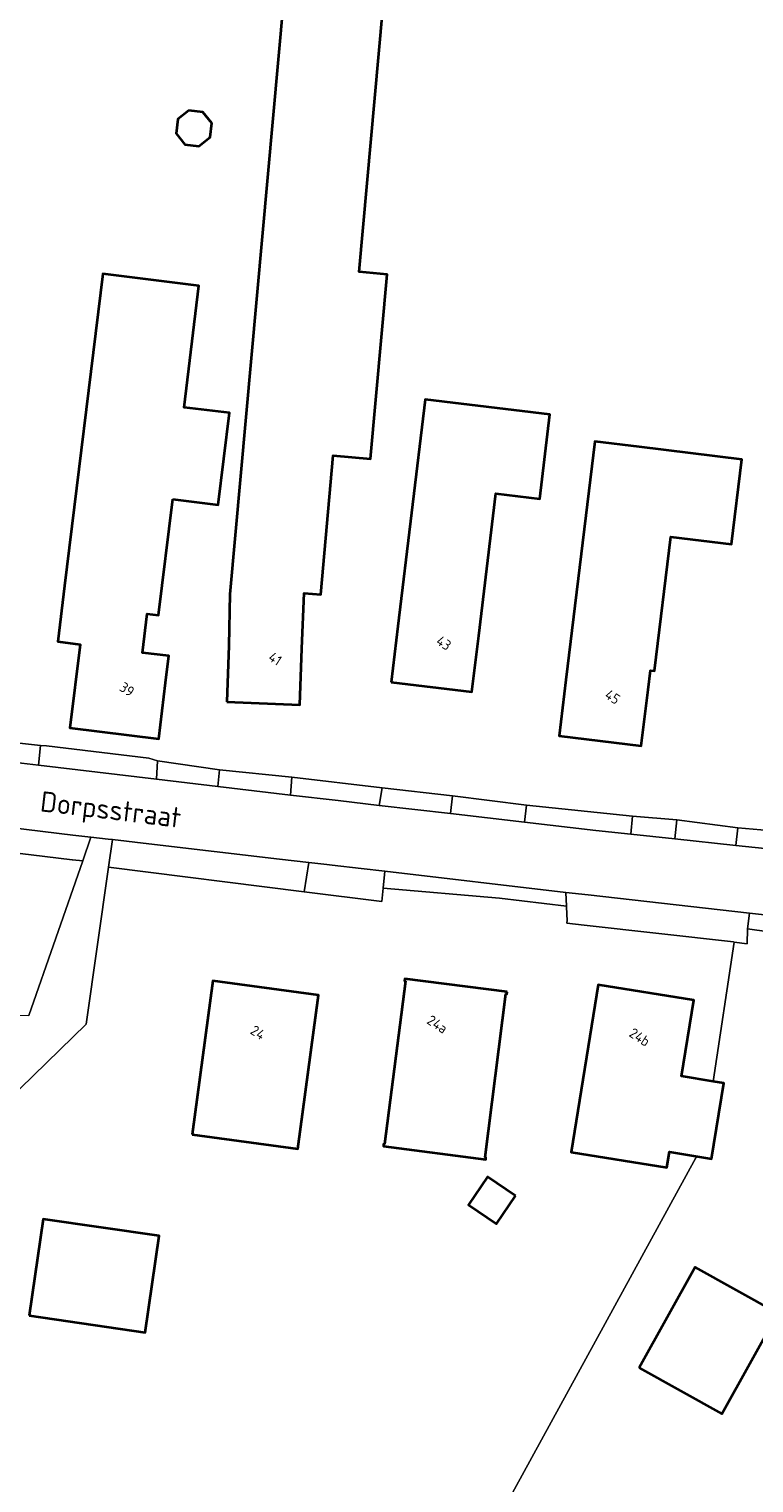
# Model space of a CAD drawing. Extents: x 184422 to 188298, y 343471 to 350189.
# Tile 247 of 256: x 186693 to 186757, y 346777 to 346906. Entities that reach past the tile are written whole.
import ezdxf
from ezdxf.enums import TextEntityAlignment as Align

# ---------------------------------------------------------------- set-up
doc = ezdxf.new("R2010")
doc.units = 0
for name, color, linetype, lineweight in [('B-WA-OG-TERREIN_CULTUURSCHEIDING-GV', 252, 'Continuous', 18), ('B-WA-OG-TERREIN_ERF-GV', 252, 'Continuous', 18), ('B-WA-OG-TOPOGRAFIE-T18', 252, 'Continuous', 18), ('B-WA-OG-WEG-GV', 252, 'Continuous', 18), ('B-WA-VH-VERHARDING_ASFALT-GV', 252, 'Continuous', 18), ('B-WA-VH-VERHARDING_HALFVERHARDING_GRIND-GV', 252, 'Continuous', 18), ('B-WA-VH-VERHARDING_OPEN-GV', 252, 'Continuous', 18), ('B-WA-VH-VERHARDING_STRAATBAKSTEEN-GV', 252, 'Continuous', 18), ('B-WE-OG-BEBOUWING-GV', 250, 'Continuous', 35), ('B-WE-OG-BEBOUWING-T18', 10, 'Continuous', 18)]:
    doc.layers.add(name, color=color, linetype=linetype, lineweight=lineweight)
doc.styles.add('NLCS-ISO-M1000-T18', font='NLCS-ISO.ttf', dxfattribs={"height": 1.8})
doc.styles.add('NLCS-ISO-M500-T18', font='NLCS-ISO.ttf', dxfattribs={"height": 0.9})

msp = doc.modelspace()

# ---------------------------------------------------------------- linework, layer by layer
at = {"layer": 'B-WA-OG-TERREIN_CULTUURSCHEIDING-GV', "flags": 128}
for points in [[(186696.456, 346832.241), (186668.266, 346835.655), (186668.112, 346835.132), (186670.952, 346834.826), (186666.61, 346825.645), (186663.993, 346821.187), (186662.614, 346818.841), (186663.297, 346818.831), (186692.616, 346818.413), (186697.4, 346832.14), (186696.494, 346832.237)], [(186696.456, 346832.241), (186668.266, 346835.655), (186668.112, 346835.132), (186670.952, 346834.826), (186666.61, 346825.645), (186663.993, 346821.187), (186662.614, 346818.841), (186663.297, 346818.831), (186692.616, 346818.413), (186697.4, 346832.14), (186696.494, 346832.237)], [(186696.456, 346832.241), (186668.266, 346835.655), (186668.112, 346835.132), (186670.952, 346834.826), (186666.61, 346825.645), (186663.993, 346821.187), (186662.614, 346818.841), (186663.297, 346818.831), (186692.616, 346818.413), (186697.4, 346832.14), (186696.494, 346832.237)], [(186756.432, 346826.109), (186756.599, 346827.511), (186742.265, 346829.117), (186740.303, 346829.346), (186740.355, 346828.127), (186740.387, 346827.383), (186740.408, 346826.896), (186740.371, 346826.614), (186741.93, 346826.423), (186755.178, 346824.954), (186755.255, 346824.943), (186756.401, 346824.773)], [(186756.432, 346826.109), (186756.599, 346827.511), (186742.265, 346829.117), (186740.303, 346829.346), (186740.355, 346828.127), (186740.387, 346827.383), (186740.408, 346826.896), (186740.371, 346826.614), (186741.93, 346826.423), (186755.178, 346824.954), (186755.255, 346824.943), (186756.401, 346824.773)], [(186756.432, 346826.109), (186756.599, 346827.511), (186742.265, 346829.117), (186740.303, 346829.346), (186740.355, 346828.127), (186740.387, 346827.383), (186740.408, 346826.896), (186740.371, 346826.614), (186741.93, 346826.423), (186755.178, 346824.954), (186755.255, 346824.943), (186756.401, 346824.773)]]:
    msp.add_lwpolyline(points, close=True, dxfattribs=at)
at = {"layer": 'B-WA-OG-TERREIN_ERF-GV', "flags": 128}
for points in [[(186710.386, 346851.241), (186710.475, 346855.809), (186715.229, 346908.482), (186724.044, 346907.686), (186721.943, 346884.41), (186724.441, 346884.185), (186722.963, 346867.809), (186719.646, 346868.109), (186718.533, 346855.779), (186717.055, 346855.911), (186716.867, 346850.992), (186716.675, 346845.996), (186710.194, 346846.245)], [(186710.386, 346851.241), (186710.475, 346855.809), (186715.229, 346908.482), (186724.044, 346907.686), (186721.943, 346884.41), (186724.441, 346884.185), (186722.963, 346867.809), (186719.646, 346868.109), (186718.533, 346855.779), (186717.055, 346855.911), (186716.867, 346850.992), (186716.675, 346845.996), (186710.194, 346846.245)], [(186710.386, 346851.241), (186710.475, 346855.809), (186715.229, 346908.482), (186724.044, 346907.686), (186721.943, 346884.41), (186724.441, 346884.185), (186722.963, 346867.809), (186719.646, 346868.109), (186718.533, 346855.779), (186717.055, 346855.911), (186716.867, 346850.992), (186716.675, 346845.996), (186710.194, 346846.245)], [(186704.133, 346853.932), (186703.128, 346854.056), (186702.704, 346850.616), (186705.052, 346850.327), (186704.76, 346847.949), (186704.15, 346842.986), (186696.259, 346843.956), (186697.168, 346851.35), (186695.183, 346851.594), (186695.794, 346856.557), (186699.2, 346884.224), (186707.724, 346883.174), (186706.395, 346872.382), (186710.42, 346871.886), (186709.416, 346863.734), (186705.401, 346864.228)], [(186704.133, 346853.932), (186703.128, 346854.056), (186702.704, 346850.616), (186705.052, 346850.327), (186704.76, 346847.949), (186704.15, 346842.986), (186696.259, 346843.956), (186697.168, 346851.35), (186695.183, 346851.594), (186695.794, 346856.557), (186699.2, 346884.224), (186707.724, 346883.174), (186706.395, 346872.382), (186710.42, 346871.886), (186709.416, 346863.734), (186705.401, 346864.228)], [(186704.133, 346853.932), (186703.128, 346854.056), (186702.704, 346850.616), (186705.052, 346850.327), (186704.76, 346847.949), (186704.15, 346842.986), (186696.259, 346843.956), (186697.168, 346851.35), (186695.183, 346851.594), (186695.794, 346856.557), (186699.2, 346884.224), (186707.724, 346883.174), (186706.395, 346872.382), (186710.42, 346871.886), (186709.416, 346863.734), (186705.401, 346864.228)], [(186725.373, 346852.975), (186727.8, 346873.086), (186738.88, 346871.748), (186737.977, 346864.268), (186734.08, 346864.738), (186732.556, 346852.108), (186731.957, 346847.144), (186724.774, 346848.011)], [(186725.373, 346852.975), (186727.8, 346873.086), (186738.88, 346871.748), (186737.977, 346864.268), (186734.08, 346864.738), (186732.556, 346852.108), (186731.957, 346847.144), (186724.774, 346848.011)], [(186725.373, 346852.975), (186727.8, 346873.086), (186738.88, 346871.748), (186737.977, 346864.268), (186734.08, 346864.738), (186732.556, 346852.108), (186731.957, 346847.144), (186724.774, 346848.011)], [(186747.593, 346847.32), (186746.993, 346842.356), (186739.706, 346843.237), (186740.306, 346848.201), (186742.861, 346869.344), (186746.795, 346868.869), (186755.92, 346867.766), (186755.01, 346860.239), (186749.614, 346860.891), (186748.177, 346849.002), (186747.802, 346849.048)], [(186747.593, 346847.32), (186746.993, 346842.356), (186739.706, 346843.237), (186740.306, 346848.201), (186742.861, 346869.344), (186746.795, 346868.869), (186755.92, 346867.766), (186755.01, 346860.239), (186749.614, 346860.891), (186748.177, 346849.002), (186747.802, 346849.048)], [(186747.593, 346847.32), (186746.993, 346842.356), (186739.706, 346843.237), (186740.306, 346848.201), (186742.861, 346869.344), (186746.795, 346868.869), (186755.92, 346867.766), (186755.01, 346860.239), (186749.614, 346860.891), (186748.177, 346849.002), (186747.802, 346849.048)], [(186718.334, 346820.225), (186716.5, 346806.598), (186707.109, 346807.863), (186708.943, 346821.49)], [(186718.334, 346820.225), (186716.5, 346806.598), (186707.109, 346807.863), (186708.943, 346821.49)], [(186718.334, 346820.225), (186716.5, 346806.598), (186707.109, 346807.863), (186708.943, 346821.49)], [(186735.095, 346820.515), (186735.07, 346820.326), (186734.981, 346820.338), (186733.131, 346805.846), (186733.195, 346805.824), (186733.181, 346805.647), (186724.092, 346806.815), (186724.099, 346807.005), (186724.189, 346807.002), (186726.054, 346821.48), (186725.965, 346821.492), (186725.989, 346821.68)], [(186735.095, 346820.515), (186735.07, 346820.326), (186734.981, 346820.338), (186733.131, 346805.846), (186733.195, 346805.824), (186733.181, 346805.647), (186724.092, 346806.815), (186724.099, 346807.005), (186724.189, 346807.002), (186726.054, 346821.48), (186725.965, 346821.492), (186725.989, 346821.68)], [(186735.095, 346820.515), (186735.07, 346820.326), (186734.981, 346820.338), (186733.131, 346805.846), (186733.195, 346805.824), (186733.181, 346805.647), (186724.092, 346806.815), (186724.099, 346807.005), (186724.189, 346807.002), (186726.054, 346821.48), (186725.965, 346821.492), (186725.989, 346821.68)], [(186735.821, 346802.431), (186734.136, 346799.949), (186731.662, 346801.629), (186733.347, 346804.111)], [(186735.821, 346802.431), (186734.136, 346799.949), (186731.662, 346801.629), (186733.347, 346804.111)], [(186735.821, 346802.431), (186734.136, 346799.949), (186731.662, 346801.629), (186733.347, 346804.111)], [(186692.655, 346791.794), (186693.894, 346800.356), (186704.176, 346798.868), (186702.936, 346790.306)], [(186692.655, 346791.794), (186693.894, 346800.356), (186704.176, 346798.868), (186702.936, 346790.306)], [(186692.655, 346791.794), (186693.894, 346800.356), (186704.176, 346798.868), (186702.936, 346790.306)], [(186751.785, 346796.101), (186759.13, 346792.013), (186754.149, 346783.064), (186746.804, 346787.152)], [(186751.785, 346796.101), (186759.13, 346792.013), (186754.149, 346783.064), (186746.804, 346787.152)], [(186751.785, 346796.101), (186759.13, 346792.013), (186754.149, 346783.064), (186746.804, 346787.152)]]:
    msp.add_lwpolyline(points, close=True, dxfattribs=at)
for points in [[(186689.13, 346842.88), (186693.662, 346842.372), (186694.188, 346842.353), (186703.276, 346841.267), (186704.053, 346841.027), (186709.551, 346840.222), (186715.969, 346839.563), (186723.976, 346838.628), (186730.22, 346837.924), (186736.802, 346837.073), (186746.201, 346836.124), (186750.145, 346835.77), (186755.567, 346835.061), (186758.965, 346834.788), (186764.869, 346834.038), (186770.984, 346833.472), (186777.56, 346832.895), (186784.097, 346832.456), (186790.055, 346832.007), (186796.034, 346831.14), (186802.019, 346830.726), (186808.852, 346829.967), (186812.292, 346829.737), (186816.441, 346829.467)], [(186689.13, 346842.88), (186693.662, 346842.372), (186694.188, 346842.353), (186703.276, 346841.267), (186704.053, 346841.027), (186709.551, 346840.222), (186715.969, 346839.563), (186723.976, 346838.628), (186730.22, 346837.924), (186736.802, 346837.073), (186746.201, 346836.124), (186750.145, 346835.77), (186755.567, 346835.061), (186758.965, 346834.788), (186764.869, 346834.038), (186770.984, 346833.472), (186777.56, 346832.895), (186784.097, 346832.456), (186790.055, 346832.007), (186796.034, 346831.14), (186802.019, 346830.726), (186808.852, 346829.967), (186812.292, 346829.737), (186816.441, 346829.467)], [(186689.13, 346842.88), (186693.662, 346842.372), (186694.188, 346842.353), (186703.276, 346841.267), (186704.053, 346841.027), (186709.551, 346840.222), (186715.969, 346839.563), (186723.976, 346838.628), (186730.22, 346837.924), (186736.802, 346837.073), (186746.201, 346836.124), (186750.145, 346835.77), (186755.567, 346835.061), (186758.965, 346834.788), (186764.869, 346834.038), (186770.984, 346833.472), (186777.56, 346832.895), (186784.097, 346832.456), (186790.055, 346832.007), (186796.034, 346831.14), (186802.019, 346830.726), (186808.852, 346829.967), (186812.292, 346829.737), (186816.441, 346829.467)], [(186730.07, 346766.07), (186751.849, 346805.779), (186751.974, 346805.918), (186749.489, 346806.317), (186749.269, 346804.944), (186740.778, 346806.305), (186743.16, 346821.145), (186751.648, 346819.785), (186750.565, 346813.031), (186753.384, 346812.579), (186755.255, 346824.943), (186755.178, 346824.954), (186741.93, 346826.423), (186740.371, 346826.614), (186740.408, 346826.896), (186740.387, 346827.383), (186740.355, 346828.127), (186734.407, 346828.829), (186724.085, 346829.717), (186723.972, 346828.534), (186717.053, 346829.399), (186699.683, 346831.571), (186697.698, 346817.655), (186677.761, 346798.264)], [(186730.07, 346766.07), (186751.849, 346805.779), (186751.974, 346805.918), (186749.489, 346806.317), (186749.269, 346804.944), (186740.778, 346806.305), (186743.16, 346821.145), (186751.648, 346819.785), (186750.565, 346813.031), (186753.384, 346812.579), (186755.255, 346824.943), (186755.178, 346824.954), (186741.93, 346826.423), (186740.371, 346826.614), (186740.408, 346826.896), (186740.387, 346827.383), (186740.355, 346828.127), (186734.407, 346828.829), (186724.085, 346829.717), (186723.972, 346828.534), (186717.053, 346829.399), (186699.683, 346831.571), (186697.698, 346817.655), (186677.761, 346798.264)], [(186730.07, 346766.07), (186751.849, 346805.779), (186751.974, 346805.918), (186749.489, 346806.317), (186749.269, 346804.944), (186740.778, 346806.305), (186743.16, 346821.145), (186751.648, 346819.785), (186750.565, 346813.031), (186753.384, 346812.579), (186755.255, 346824.943), (186755.178, 346824.954), (186741.93, 346826.423), (186740.371, 346826.614), (186740.408, 346826.896), (186740.387, 346827.383), (186740.355, 346828.127), (186734.407, 346828.829), (186724.085, 346829.717), (186723.972, 346828.534), (186717.053, 346829.399), (186699.683, 346831.571), (186697.698, 346817.655), (186677.761, 346798.264)], [(186778.941, 346822.847), (186774.405, 346823.949), (186766.893, 346824.807), (186765.287, 346824.991), (186760.428, 346825.546), (186756.432, 346826.109), (186756.401, 346824.773), (186755.255, 346824.943), (186753.384, 346812.579), (186754.318, 346812.43), (186753.241, 346805.715), (186751.974, 346805.918), (186751.849, 346805.779), (186730.07, 346766.07), (186740.905, 346759.802), (186723.891, 346728.907), (186740.816, 346716.191), (186755.247, 346704.611), (186767.398, 346694.574), (186844.641, 346782.662), (186868.167, 346810.322)], [(186778.941, 346822.847), (186774.405, 346823.949), (186766.893, 346824.807), (186765.287, 346824.991), (186760.428, 346825.546), (186756.432, 346826.109), (186756.401, 346824.773), (186755.255, 346824.943), (186753.384, 346812.579), (186754.318, 346812.43), (186753.241, 346805.715), (186751.974, 346805.918), (186751.849, 346805.779), (186730.07, 346766.07), (186740.905, 346759.802), (186723.891, 346728.907), (186740.816, 346716.191), (186755.247, 346704.611), (186767.398, 346694.574), (186844.641, 346782.662), (186868.167, 346810.322)], [(186778.941, 346822.847), (186774.405, 346823.949), (186766.893, 346824.807), (186765.287, 346824.991), (186760.428, 346825.546), (186756.432, 346826.109), (186756.401, 346824.773), (186755.255, 346824.943), (186753.384, 346812.579), (186754.318, 346812.43), (186753.241, 346805.715), (186751.974, 346805.918), (186751.849, 346805.779), (186730.07, 346766.07), (186740.905, 346759.802), (186723.891, 346728.907), (186740.816, 346716.191), (186755.247, 346704.611), (186767.398, 346694.574), (186844.641, 346782.662), (186868.167, 346810.322)]]:
    msp.add_lwpolyline(points, dxfattribs=at)
at = {"layer": 'B-WA-OG-WEG-GV', "flags": 128}
msp.add_lwpolyline([(186645.637, 346840.744), (186631.89, 346842.914), (186617.628, 346843.201), (186662.984, 346836.295), (186668.266, 346835.655), (186696.456, 346832.241), (186696.494, 346832.237), (186697.4, 346832.14), (186698.134, 346834.246), (186696.522, 346834.432), (186673.513, 346837.237), (186654.552, 346839.643), (186654.55, 346839.371), (186650.459, 346839.04), (186649.621, 346839.132), (186645.563, 346840.603)], close=True, dxfattribs=at)
msp.add_lwpolyline([(186645.637, 346840.744), (186631.89, 346842.914), (186617.628, 346843.201), (186662.984, 346836.295), (186668.266, 346835.655), (186696.456, 346832.241), (186696.494, 346832.237), (186697.4, 346832.14), (186698.134, 346834.246), (186696.522, 346834.432), (186673.513, 346837.237), (186654.552, 346839.643), (186654.55, 346839.371), (186650.459, 346839.04), (186649.621, 346839.132), (186645.563, 346840.603)], close=True, dxfattribs=at)
msp.add_lwpolyline([(186645.637, 346840.744), (186631.89, 346842.914), (186617.628, 346843.201), (186662.984, 346836.295), (186668.266, 346835.655), (186696.456, 346832.241), (186696.494, 346832.237), (186697.4, 346832.14), (186698.134, 346834.246), (186696.522, 346834.432), (186673.513, 346837.237), (186654.552, 346839.643), (186654.55, 346839.371), (186650.459, 346839.04), (186649.621, 346839.132), (186645.563, 346840.603)], close=True, dxfattribs=at)
at = {"layer": 'B-WA-VH-VERHARDING_ASFALT-GV', "flags": 128}
for points in [[(186758.83, 346833.145), (186755.39, 346833.512), (186749.97, 346834.091), (186746.07, 346834.508), (186742.972, 346834.839), (186736.626, 346835.573), (186730.05, 346836.333), (186723.714, 346837.066), (186720.087, 346837.486), (186715.858, 346837.985), (186709.405, 346838.746), (186703.94, 346839.391), (186693.479, 346840.626), (186688.927, 346841.163)], [(186758.83, 346833.145), (186755.39, 346833.512), (186749.97, 346834.091), (186746.07, 346834.508), (186742.972, 346834.839), (186736.626, 346835.573), (186730.05, 346836.333), (186723.714, 346837.066), (186720.087, 346837.486), (186715.858, 346837.985), (186709.405, 346838.746), (186703.94, 346839.391), (186693.479, 346840.626), (186688.927, 346841.163)], [(186758.83, 346833.145), (186755.39, 346833.512), (186749.97, 346834.091), (186746.07, 346834.508), (186742.972, 346834.839), (186736.626, 346835.573), (186730.05, 346836.333), (186723.714, 346837.066), (186720.087, 346837.486), (186715.858, 346837.985), (186709.405, 346838.746), (186703.94, 346839.391), (186693.479, 346840.626), (186688.927, 346841.163)], [(186673.513, 346837.237), (186696.522, 346834.432), (186698.134, 346834.246), (186699.67, 346834.068), (186700.033, 346834.026), (186703.262, 346833.653), (186714.886, 346832.308), (186717.473, 346832.009), (186719.069, 346831.824), (186719.548, 346831.769), (186722.119, 346831.469), (186724.228, 346831.223), (186740.303, 346829.346), (186742.265, 346829.117), (186756.599, 346827.511), (186760.569, 346827.066)], [(186673.513, 346837.237), (186696.522, 346834.432), (186698.134, 346834.246), (186699.67, 346834.068), (186700.033, 346834.026), (186703.262, 346833.653), (186714.886, 346832.308), (186717.473, 346832.009), (186719.069, 346831.824), (186719.548, 346831.769), (186722.119, 346831.469), (186724.228, 346831.223), (186740.303, 346829.346), (186742.265, 346829.117), (186756.599, 346827.511), (186760.569, 346827.066)], [(186673.513, 346837.237), (186696.522, 346834.432), (186698.134, 346834.246), (186699.67, 346834.068), (186700.033, 346834.026), (186703.262, 346833.653), (186714.886, 346832.308), (186717.473, 346832.009), (186719.069, 346831.824), (186719.548, 346831.769), (186722.119, 346831.469), (186724.228, 346831.223), (186740.303, 346829.346), (186742.265, 346829.117), (186756.599, 346827.511), (186760.569, 346827.066)]]:
    msp.add_lwpolyline(points, dxfattribs=at)
at = {"layer": 'B-WA-VH-VERHARDING_HALFVERHARDING_GRIND-GV', "flags": 128}
for points in [[(186704.053, 346841.027), (186703.276, 346841.267), (186694.188, 346842.353), (186693.662, 346842.372), (186693.479, 346840.626), (186703.94, 346839.391)], [(186704.053, 346841.027), (186703.276, 346841.267), (186694.188, 346842.353), (186693.662, 346842.372), (186693.479, 346840.626), (186703.94, 346839.391)], [(186704.053, 346841.027), (186703.276, 346841.267), (186694.188, 346842.353), (186693.662, 346842.372), (186693.479, 346840.626), (186703.94, 346839.391)], [(186709.405, 346838.746), (186715.858, 346837.985), (186715.969, 346839.563), (186709.551, 346840.222)], [(186709.405, 346838.746), (186715.858, 346837.985), (186715.969, 346839.563), (186709.551, 346840.222)], [(186709.405, 346838.746), (186715.858, 346837.985), (186715.969, 346839.563), (186709.551, 346840.222)], [(186723.714, 346837.066), (186730.05, 346836.333), (186730.22, 346837.924), (186723.976, 346838.628)], [(186723.714, 346837.066), (186730.05, 346836.333), (186730.22, 346837.924), (186723.976, 346838.628)], [(186723.714, 346837.066), (186730.05, 346836.333), (186730.22, 346837.924), (186723.976, 346838.628)], [(186736.626, 346835.573), (186742.972, 346834.839), (186746.07, 346834.508), (186746.201, 346836.124), (186736.802, 346837.073)], [(186736.626, 346835.573), (186742.972, 346834.839), (186746.07, 346834.508), (186746.201, 346836.124), (186736.802, 346837.073)], [(186736.626, 346835.573), (186742.972, 346834.839), (186746.07, 346834.508), (186746.201, 346836.124), (186736.802, 346837.073)], [(186749.97, 346834.091), (186755.39, 346833.512), (186755.567, 346835.061), (186750.145, 346835.77)], [(186749.97, 346834.091), (186755.39, 346833.512), (186755.567, 346835.061), (186750.145, 346835.77)], [(186749.97, 346834.091), (186755.39, 346833.512), (186755.567, 346835.061), (186750.145, 346835.77)], [(186700.033, 346834.026), (186699.683, 346831.571), (186717.053, 346829.399), (186717.473, 346832.009), (186714.886, 346832.308), (186703.262, 346833.653)], [(186700.033, 346834.026), (186699.683, 346831.571), (186717.053, 346829.399), (186717.473, 346832.009), (186714.886, 346832.308), (186703.262, 346833.653)], [(186700.033, 346834.026), (186699.683, 346831.571), (186717.053, 346829.399), (186717.473, 346832.009), (186714.886, 346832.308), (186703.262, 346833.653)], [(186740.303, 346829.346), (186724.228, 346831.223), (186724.085, 346829.717), (186734.407, 346828.829), (186740.355, 346828.127)], [(186740.303, 346829.346), (186724.228, 346831.223), (186724.085, 346829.717), (186734.407, 346828.829), (186740.355, 346828.127)], [(186740.303, 346829.346), (186724.228, 346831.223), (186724.085, 346829.717), (186734.407, 346828.829), (186740.355, 346828.127)]]:
    msp.add_lwpolyline(points, close=True, dxfattribs=at)
msp.add_lwpolyline([(186677.761, 346798.264), (186697.698, 346817.655), (186699.683, 346831.571), (186700.033, 346834.026), (186699.67, 346834.068), (186698.134, 346834.246), (186697.4, 346832.14), (186692.616, 346818.413)], dxfattribs=at)
msp.add_lwpolyline([(186677.761, 346798.264), (186697.698, 346817.655), (186699.683, 346831.571), (186700.033, 346834.026), (186699.67, 346834.068), (186698.134, 346834.246), (186697.4, 346832.14), (186692.616, 346818.413)], dxfattribs=at)
msp.add_lwpolyline([(186677.761, 346798.264), (186697.698, 346817.655), (186699.683, 346831.571), (186700.033, 346834.026), (186699.67, 346834.068), (186698.134, 346834.246), (186697.4, 346832.14), (186692.616, 346818.413)], dxfattribs=at)
at = {"layer": 'B-WA-VH-VERHARDING_OPEN-GV', "flags": 128}
for points in [[(186693.479, 346840.626), (186693.662, 346842.372), (186689.13, 346842.88), (186688.927, 346841.163)], [(186693.479, 346840.626), (186693.662, 346842.372), (186689.13, 346842.88), (186688.927, 346841.163)], [(186693.479, 346840.626), (186693.662, 346842.372), (186689.13, 346842.88), (186688.927, 346841.163)], [(186720.087, 346837.486), (186723.714, 346837.066), (186723.976, 346838.628), (186715.969, 346839.563), (186715.858, 346837.985)], [(186720.087, 346837.486), (186723.714, 346837.066), (186723.976, 346838.628), (186715.969, 346839.563), (186715.858, 346837.985)], [(186720.087, 346837.486), (186723.714, 346837.066), (186723.976, 346838.628), (186715.969, 346839.563), (186715.858, 346837.985)], [(186730.05, 346836.333), (186736.626, 346835.573), (186736.802, 346837.073), (186730.22, 346837.924)], [(186730.05, 346836.333), (186736.626, 346835.573), (186736.802, 346837.073), (186730.22, 346837.924)], [(186730.05, 346836.333), (186736.626, 346835.573), (186736.802, 346837.073), (186730.22, 346837.924)], [(186746.07, 346834.508), (186749.97, 346834.091), (186750.145, 346835.77), (186746.201, 346836.124)], [(186746.07, 346834.508), (186749.97, 346834.091), (186750.145, 346835.77), (186746.201, 346836.124)], [(186746.07, 346834.508), (186749.97, 346834.091), (186750.145, 346835.77), (186746.201, 346836.124)], [(186755.39, 346833.512), (186758.83, 346833.145), (186758.965, 346834.788), (186755.567, 346835.061)], [(186755.39, 346833.512), (186758.83, 346833.145), (186758.965, 346834.788), (186755.567, 346835.061)], [(186755.39, 346833.512), (186758.83, 346833.145), (186758.965, 346834.788), (186755.567, 346835.061)], [(186724.228, 346831.223), (186722.119, 346831.469), (186719.548, 346831.769), (186719.069, 346831.824), (186717.473, 346832.009), (186717.053, 346829.399), (186723.972, 346828.534), (186724.085, 346829.717)], [(186724.228, 346831.223), (186722.119, 346831.469), (186719.548, 346831.769), (186719.069, 346831.824), (186717.473, 346832.009), (186717.053, 346829.399), (186723.972, 346828.534), (186724.085, 346829.717)], [(186724.228, 346831.223), (186722.119, 346831.469), (186719.548, 346831.769), (186719.069, 346831.824), (186717.473, 346832.009), (186717.053, 346829.399), (186723.972, 346828.534), (186724.085, 346829.717)], [(186760.428, 346825.546), (186760.569, 346827.066), (186756.599, 346827.511), (186756.432, 346826.109)], [(186760.428, 346825.546), (186760.569, 346827.066), (186756.599, 346827.511), (186756.432, 346826.109)], [(186760.428, 346825.546), (186760.569, 346827.066), (186756.599, 346827.511), (186756.432, 346826.109)]]:
    msp.add_lwpolyline(points, close=True, dxfattribs=at)
at = {"layer": 'B-WA-VH-VERHARDING_STRAATBAKSTEEN-GV', "flags": 128}
msp.add_lwpolyline([(186703.94, 346839.391), (186709.405, 346838.746), (186709.551, 346840.222), (186704.053, 346841.027)], close=True, dxfattribs=at)
msp.add_lwpolyline([(186703.94, 346839.391), (186709.405, 346838.746), (186709.551, 346840.222), (186704.053, 346841.027)], close=True, dxfattribs=at)
msp.add_lwpolyline([(186703.94, 346839.391), (186709.405, 346838.746), (186709.551, 346840.222), (186704.053, 346841.027)], close=True, dxfattribs=at)
at = {"layer": 'B-WE-OG-BEBOUWING-GV', "flags": 128}
for points in [[(186710.194, 346846.245), (186716.675, 346845.996), (186716.867, 346850.992), (186717.055, 346855.911), (186718.533, 346855.779), (186719.646, 346868.109), (186722.963, 346867.809), (186724.441, 346884.185), (186721.943, 346884.41), (186724.044, 346907.686), (186715.229, 346908.482), (186710.475, 346855.809), (186710.386, 346851.241)], [(186710.194, 346846.245), (186716.675, 346845.996), (186716.867, 346850.992), (186717.055, 346855.911), (186718.533, 346855.779), (186719.646, 346868.109), (186722.963, 346867.809), (186724.441, 346884.185), (186721.943, 346884.41), (186724.044, 346907.686), (186715.229, 346908.482), (186710.475, 346855.809), (186710.386, 346851.241)], [(186710.194, 346846.245), (186716.675, 346845.996), (186716.867, 346850.992), (186717.055, 346855.911), (186718.533, 346855.779), (186719.646, 346868.109), (186722.963, 346867.809), (186724.441, 346884.185), (186721.943, 346884.41), (186724.044, 346907.686), (186715.229, 346908.482), (186710.475, 346855.809), (186710.386, 346851.241)], [(186706.818, 346898.727), (186705.832, 346897.945), (186705.688, 346896.695), (186706.469, 346895.709), (186707.719, 346895.565), (186708.705, 346896.347), (186708.85, 346897.597), (186708.068, 346898.583)], [(186706.818, 346898.727), (186705.832, 346897.945), (186705.688, 346896.695), (186706.469, 346895.709), (186707.719, 346895.565), (186708.705, 346896.347), (186708.85, 346897.597), (186708.068, 346898.583)], [(186706.818, 346898.727), (186705.832, 346897.945), (186705.688, 346896.695), (186706.469, 346895.709), (186707.719, 346895.565), (186708.705, 346896.347), (186708.85, 346897.597), (186708.068, 346898.583)], [(186705.401, 346864.228), (186709.416, 346863.734), (186710.42, 346871.886), (186706.395, 346872.382), (186707.724, 346883.174), (186699.2, 346884.224), (186695.794, 346856.557), (186695.183, 346851.594), (186697.168, 346851.35), (186696.259, 346843.956), (186704.15, 346842.986), (186704.76, 346847.949), (186705.052, 346850.327), (186702.704, 346850.616), (186703.128, 346854.056), (186704.133, 346853.932)], [(186705.401, 346864.228), (186709.416, 346863.734), (186710.42, 346871.886), (186706.395, 346872.382), (186707.724, 346883.174), (186699.2, 346884.224), (186695.794, 346856.557), (186695.183, 346851.594), (186697.168, 346851.35), (186696.259, 346843.956), (186704.15, 346842.986), (186704.76, 346847.949), (186705.052, 346850.327), (186702.704, 346850.616), (186703.128, 346854.056), (186704.133, 346853.932)], [(186705.401, 346864.228), (186709.416, 346863.734), (186710.42, 346871.886), (186706.395, 346872.382), (186707.724, 346883.174), (186699.2, 346884.224), (186695.794, 346856.557), (186695.183, 346851.594), (186697.168, 346851.35), (186696.259, 346843.956), (186704.15, 346842.986), (186704.76, 346847.949), (186705.052, 346850.327), (186702.704, 346850.616), (186703.128, 346854.056), (186704.133, 346853.932)], [(186724.774, 346848.011), (186731.957, 346847.144), (186732.556, 346852.108), (186734.08, 346864.738), (186737.977, 346864.268), (186738.88, 346871.748), (186727.8, 346873.086), (186725.373, 346852.975)], [(186724.774, 346848.011), (186731.957, 346847.144), (186732.556, 346852.108), (186734.08, 346864.738), (186737.977, 346864.268), (186738.88, 346871.748), (186727.8, 346873.086), (186725.373, 346852.975)], [(186724.774, 346848.011), (186731.957, 346847.144), (186732.556, 346852.108), (186734.08, 346864.738), (186737.977, 346864.268), (186738.88, 346871.748), (186727.8, 346873.086), (186725.373, 346852.975)], [(186747.593, 346847.32), (186747.802, 346849.048), (186748.177, 346849.002), (186749.614, 346860.891), (186755.01, 346860.239), (186755.92, 346867.766), (186746.795, 346868.869), (186742.861, 346869.344), (186740.306, 346848.201), (186739.706, 346843.237), (186746.993, 346842.356)], [(186747.593, 346847.32), (186747.802, 346849.048), (186748.177, 346849.002), (186749.614, 346860.891), (186755.01, 346860.239), (186755.92, 346867.766), (186746.795, 346868.869), (186742.861, 346869.344), (186740.306, 346848.201), (186739.706, 346843.237), (186746.993, 346842.356)], [(186747.593, 346847.32), (186747.802, 346849.048), (186748.177, 346849.002), (186749.614, 346860.891), (186755.01, 346860.239), (186755.92, 346867.766), (186746.795, 346868.869), (186742.861, 346869.344), (186740.306, 346848.201), (186739.706, 346843.237), (186746.993, 346842.356)], [(186707.109, 346807.863), (186716.5, 346806.598), (186718.334, 346820.225), (186708.943, 346821.49)], [(186707.109, 346807.863), (186716.5, 346806.598), (186718.334, 346820.225), (186708.943, 346821.49)], [(186707.109, 346807.863), (186716.5, 346806.598), (186718.334, 346820.225), (186708.943, 346821.49)], [(186735.095, 346820.515), (186725.989, 346821.68), (186725.965, 346821.492), (186726.054, 346821.48), (186724.189, 346807.002), (186724.099, 346807.005), (186724.092, 346806.815), (186733.181, 346805.647), (186733.195, 346805.824), (186733.131, 346805.846), (186734.981, 346820.338), (186735.07, 346820.326)], [(186735.095, 346820.515), (186725.989, 346821.68), (186725.965, 346821.492), (186726.054, 346821.48), (186724.189, 346807.002), (186724.099, 346807.005), (186724.092, 346806.815), (186733.181, 346805.647), (186733.195, 346805.824), (186733.131, 346805.846), (186734.981, 346820.338), (186735.07, 346820.326)], [(186735.095, 346820.515), (186725.989, 346821.68), (186725.965, 346821.492), (186726.054, 346821.48), (186724.189, 346807.002), (186724.099, 346807.005), (186724.092, 346806.815), (186733.181, 346805.647), (186733.195, 346805.824), (186733.131, 346805.846), (186734.981, 346820.338), (186735.07, 346820.326)], [(186753.384, 346812.579), (186750.565, 346813.031), (186751.648, 346819.785), (186743.16, 346821.145), (186740.778, 346806.305), (186749.269, 346804.944), (186749.489, 346806.317), (186751.974, 346805.918), (186753.241, 346805.715), (186754.318, 346812.43)], [(186753.384, 346812.579), (186750.565, 346813.031), (186751.648, 346819.785), (186743.16, 346821.145), (186740.778, 346806.305), (186749.269, 346804.944), (186749.489, 346806.317), (186751.974, 346805.918), (186753.241, 346805.715), (186754.318, 346812.43)], [(186753.384, 346812.579), (186750.565, 346813.031), (186751.648, 346819.785), (186743.16, 346821.145), (186740.778, 346806.305), (186749.269, 346804.944), (186749.489, 346806.317), (186751.974, 346805.918), (186753.241, 346805.715), (186754.318, 346812.43)], [(186735.821, 346802.431), (186733.347, 346804.111), (186731.662, 346801.629), (186734.136, 346799.949)], [(186735.821, 346802.431), (186733.347, 346804.111), (186731.662, 346801.629), (186734.136, 346799.949)], [(186735.821, 346802.431), (186733.347, 346804.111), (186731.662, 346801.629), (186734.136, 346799.949)], [(186692.655, 346791.794), (186702.936, 346790.306), (186704.176, 346798.868), (186693.894, 346800.356)], [(186692.655, 346791.794), (186702.936, 346790.306), (186704.176, 346798.868), (186693.894, 346800.356)], [(186692.655, 346791.794), (186702.936, 346790.306), (186704.176, 346798.868), (186693.894, 346800.356)], [(186746.804, 346787.152), (186754.149, 346783.064), (186759.13, 346792.013), (186751.785, 346796.101)], [(186746.804, 346787.152), (186754.149, 346783.064), (186759.13, 346792.013), (186751.785, 346796.101)], [(186746.804, 346787.152), (186754.149, 346783.064), (186759.13, 346792.013), (186751.785, 346796.101)]]:
    msp.add_lwpolyline(points, close=True, dxfattribs=at)

# ---------------------------------------------------------------- texts
at = {"layer": 'B-WA-OG-TOPOGRAFIE-T18', "style": 'NLCS-ISO-M1000-T18'}
msp.add_text('Dorpsstraat', height=1.8, rotation=353.2, dxfattribs=at).set_placement((186699.865, 346836.432), align=Align.MIDDLE)
msp.add_text('Dorpsstraat', height=1.8, rotation=353.2, dxfattribs=at).set_placement((186699.865, 346836.432), align=Align.MIDDLE)
msp.add_text('Dorpsstraat', height=1.8, rotation=353.2, dxfattribs=at).set_placement((186699.865, 346836.432), align=Align.MIDDLE)
at = {"layer": 'B-WE-OG-BEBOUWING-T18', "style": 'NLCS-ISO-M500-T18'}
for s, p in [('43', (186729.462, 346851.474)), ('43', (186729.462, 346851.474)), ('43', (186729.462, 346851.474)), ('41', (186714.49, 346850.083)), ('41', (186714.49, 346850.083)), ('41', (186714.49, 346850.083)), ('39', (186701.335, 346847.362)), ('39', (186701.335, 346847.362)), ('39', (186701.335, 346847.362)), ('45', (186744.447, 346846.693)), ('45', (186744.447, 346846.693)), ('45', (186744.447, 346846.693)), ('24a', (186728.887, 346817.647)), ('24a', (186728.887, 346817.647)), ('24a', (186728.887, 346817.647)), ('24', (186712.958, 346816.913)), ('24', (186712.958, 346816.913)), ('24', (186712.958, 346816.913)), ('24b', (186746.851, 346816.503)), ('24b', (186746.851, 346816.503)), ('24b', (186746.851, 346816.503))]:
    msp.add_text(s, height=0.9, rotation=327.1, dxfattribs=at).set_placement(p, align=Align.MIDDLE)

doc.saveas('drawing.dxf')
